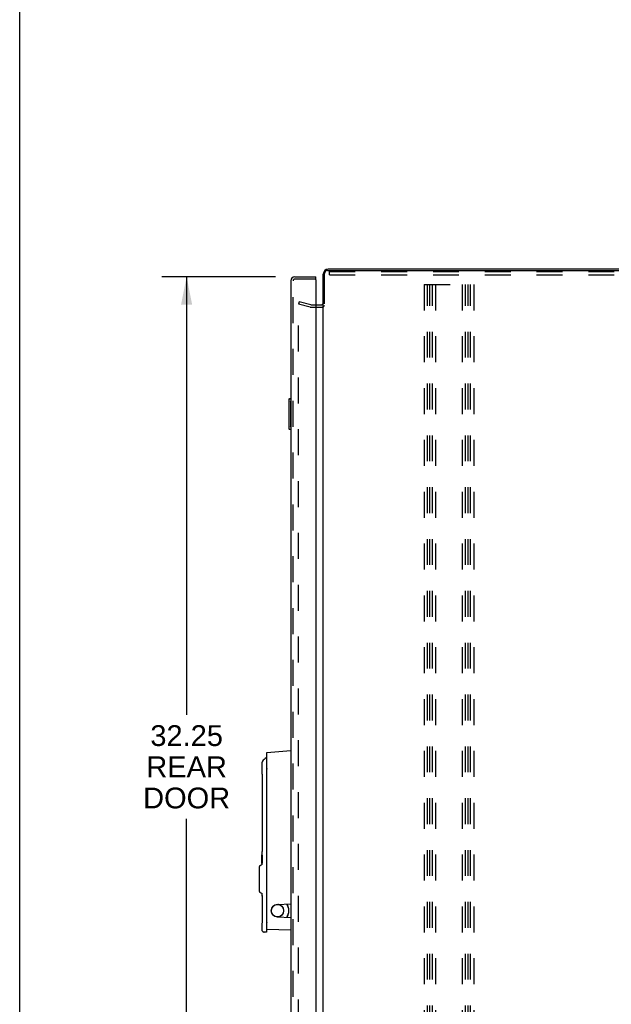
# Model space of a CAD drawing. Header units: inches. Extents: x 0 to 155, y 0 to 100.
# Tile 36 of 102: x 0 to 19, y 18 to 50. Entities that reach past the tile are written whole.
import ezdxf

# ---------------------------------------------------------------- set-up
doc = ezdxf.new("R2010")
doc.units = ezdxf.units.IN
doc.header["$LTSCALE"] = 8.5
doc.header["$MEASUREMENT"] = 0
doc.linetypes.add('HIDDEN', pattern=[0.2, 0.1, -0.1])
doc.layers.get('0').update_dxf_attribs({"linetype": 'CONTINUOUS'})
for name, color, linetype in [('DEFAULT_2', 8, 'HIDDEN'), ('DIMENSIONS', 7, 'CONTINUOUS'), ('REAR_DOOR_ASSEMBLY', 7, 'CONTINUOUS')]:
    doc.layers.add(name, color=color, linetype=linetype)
doc.styles.get("Standard").update_dxf_attribs({"font": 'arial.ttf'})
doc.dimstyles.new('DIMSTYLE_1', dxfattribs={"dimtxt": 0.681818, "dimasz": 0.909091, "dimexe": 0.09, "dimexo": 0.07, "dimgap": 0.0375, "dimtad": 0, "dimtih": 1, "dimtoh": 1, "dimzin": 4, "dimdsep": 46, "dimtxsty": 'Standard', "dimblk": '_FILLED', "dimblk1": '_FILLED', "dimblk2": '_FILLED', "dimcen": 0.09, "dimazin": 1, "dimtfac": 1, "dimtdec": 3, "dimtofl": 0, "dimtmove": 0, "dimatfit": 3, "dimldrblk": '_FILLED', "dimfxl": 0, "dimtolj": 1, "dimtzin": 4, "dimarcsym": 0})

# ---------------------------------------------------------------- blocks, each defined once
blk = doc.blocks.new('_FILLED')
at = {"color": 0, "linetype": 'ByBlock'}
blk.add_solid([(0, 0), (-1, 0.2), (-1, -0.2)], dxfattribs=at)
blk = doc.blocks.new('*D8')
at = {"layer": 'DIMENSIONS', "color": 2, "linetype": 'Continuous'}
for p, q in [((8.398, 41.567), (4.663, 41.567)), ((5.481, 41.567), (5.481, 27.202)), ((5.481, 9.317), (5.481, 23.792)), ((8.398, 9.317), (4.663, 9.317))]:
    blk.add_line(p, q, dxfattribs=at)
at = {"layer": 'DIMENSIONS', "color": 2, "linetype": 'Continuous', "xscale": 0.9090909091, "yscale": 0.9090909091, "zscale": 0.9090909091}
for p, rotation in [((5.481, 41.567), 90), ((5.481, 9.317), 270)]:
    blk.add_blockref('_FILLED', p, dxfattribs=dict(at, rotation=rotation))
at = {"layer": 'DIMENSIONS', "color": 2, "linetype": 'Continuous', "insert": (5.481, 26.861), "char_height": 0.6818, "width": 2.854, "attachment_point": 2, "line_spacing_factor": 0.9}
blk.add_mtext('32.25\\PREAR\\PDOOR', dxfattribs=at)

msp = doc.modelspace()

# ---------------------------------------------------------------- linework, layer by layer
at = {"color": 7, "linetype": 'Continuous'}
for p, q in [((0, 0), (0, 100)), ((9.968, 7.975), (9.968, 41.659)), ((10.007, 40.682), (10.007, 41.678)), ((10.107, 41.778), (31.981, 41.778)), ((31.962, 41.817), (10.126, 41.817)), ((9.725, 40.645), (9.888, 40.645))]:
    msp.add_line(p, q, dxfattribs=at)
for centre, radius, start, end in [((10.126, 41.659), 0.158, 90, 180), ((10.107, 41.678), 0.1, 90, 180), ((9.888, 40.725), 0.08, 270, 360)]:
    msp.add_arc(centre, radius, start, end, dxfattribs=at)
at = {"layer": 'DEFAULT_2', "color": 8, "linetype": 'HIDDEN'}
for p, q in [((10.169, 41.635), (10.169, 41.739)), ((10.169, 41.739), (31.919, 41.739)), ((10.169, 41.635), (31.919, 41.635)), ((13.28, 41.317), (13.28, 8.317)), ((13.28, 41.317), (14.905, 41.317)), ((13.384, 8.317), (13.384, 41.317)), ((13.468, 8.317), (13.468, 41.317)), ((13.551, 8.317), (13.551, 41.317)), ((13.655, 41.317), (13.655, 8.317)), ((14.53, 41.317), (14.53, 8.317)), ((14.634, 8.317), (14.634, 41.317)), ((14.718, 8.317), (14.718, 41.317)), ((14.801, 8.317), (14.801, 41.317)), ((14.905, 41.317), (14.905, 8.317)), ((9.176, 40.75), (9.155, 40.674)), ((9.559, 40.647), (9.176, 40.75)), ((9.538, 40.572), (9.155, 40.674)), ((9.155, 10.217), (9.155, 40.668)), ((9.572, 40.645), (9.725, 40.645)), ((9.572, 40.567), (9.888, 40.567))]:
    msp.add_line(p, q, dxfattribs=at)
for centre, radius, start, end in [((9.572, 40.696), 0.129, 255, 270), ((9.572, 40.696), 0.051, 255, 270), ((9.888, 40.725), 0.158, 270, 318.9416)]:
    msp.add_arc(centre, radius, start, end, dxfattribs=at)
at = {"layer": 'REAR_DOOR_ASSEMBLY', "color": 3, "linetype": 'Continuous'}
for p, q in [((8.9, 41.432), (8.9, 9.452)), ((9.035, 41.567), (9.725, 41.567)), ((9.725, 41.472), (9.725, 9.412))]:
    msp.add_line(p, q, dxfattribs=at)
at = {"layer": 'REAR_DOOR_ASSEMBLY', "color": 8, "linetype": 'HIDDEN'}
for p, q in [((8.975, 9.452), (8.975, 41.432)), ((9.705, 41.492), (9.035, 41.492))]:
    msp.add_line(p, q, dxfattribs=at)
at = {"layer": 'REAR_DOOR_ASSEMBLY', "color": 7, "linetype": 'Continuous'}
for p, q in [((9.725, 41.492), (9.705, 41.492)), ((9.725, 41.492), (9.725, 41.567)), ((8.84, 37.552), (8.84, 36.582)), ((8.855, 37.567), (8.9, 37.567)), ((8.887, 37.467), (8.887, 36.667)), ((8.855, 36.567), (8.9, 36.567)), ((8.112, 25.964), (8.9, 26.033)), ((8.112, 20.167), (8.112, 25.964)), ((7.952, 25.611), (7.952, 25.322)), ((8.108, 25.777), (8.108, 25.784)), ((7.952, 25.311), (7.953, 25.295)), ((7.953, 25.295), (7.954, 25.283)), ((7.954, 25.283), (7.955, 25.268)), ((7.957, 25.23), (7.958, 25.207)), ((7.958, 25.207), (7.959, 25.182)), ((8.108, 25.406), (8.108, 20.068)), ((7.959, 25.182), (7.96, 25.155)), ((7.96, 25.156), (7.961, 25.127)), ((7.961, 25.127), (7.961, 25.098)), ((7.961, 25.098), (7.961, 25.068)), ((7.961, 25.069), (7.961, 25.048)), ((7.961, 25.048), (7.961, 22.922)), ((8.112, 24.739), (8.108, 24.739)), ((7.953, 22.676), (7.952, 22.66)), ((7.952, 22.605), (7.952, 22.606)), ((7.952, 22.595), (7.952, 22.605)), ((7.952, 22.603), (7.952, 22.599)), ((7.952, 22.599), (7.953, 22.584)), ((7.953, 22.578), (7.952, 22.595)), ((7.952, 22.555), (7.953, 22.555)), ((7.952, 22.546), (7.952, 22.552)), ((7.953, 22.521), (7.952, 22.546)), ((7.952, 22.542), (7.952, 22.389)), ((7.952, 22.376), (7.953, 22.376)), ((7.952, 22.337), (7.953, 22.355)), ((7.952, 22.325), (7.952, 22.337)), ((7.952, 22.325), (7.952, 22.325)), ((7.952, 22.325), (7.952, 22.297)), ((7.953, 22.584), (7.953, 22.521)), ((7.953, 22.542), (7.953, 22.542)), ((7.953, 22.41), (7.953, 22.348)), ((7.954, 22.332), (7.954, 22.599)), ((7.965, 22.599), (7.954, 22.599)), ((7.954, 22.332), (7.965, 22.332)), ((7.957, 22.548), (7.957, 22.501)), ((7.957, 22.548), (7.965, 22.548)), ((7.964, 22.501), (7.957, 22.501)), ((7.957, 22.45), (7.957, 22.383)), ((7.957, 22.45), (7.964, 22.45)), ((7.965, 22.383), (7.957, 22.383)), ((7.964, 22.599), (7.964, 22.548)), ((7.964, 22.501), (7.964, 22.45)), ((7.964, 22.383), (7.964, 22.332)), ((7.965, 22.599), (7.965, 22.548)), ((7.965, 22.383), (7.965, 22.332)), ((8.108, 22.425), (8.112, 22.425)), ((7.871, 21.404), (7.871, 22.231)), ((7.89, 22.258), (7.94, 22.279)), ((7.89, 21.377), (7.94, 21.356)), ((7.952, 21.338), (7.952, 21.288)), ((7.961, 21.273), (7.961, 21.273)), ((7.961, 21.273), (7.961, 20.58)), ((8.45, 20.979), (8.9, 20.999)), ((8.45, 20.574), (8.9, 20.555)), ((8.782, 20.564), (8.782, 20.56)), ((7.953, 20.333), (7.952, 20.318)), ((8.108, 20.068), (8.024, 20.075)), ((8.112, 20.167), (8.9, 20.153))]:
    msp.add_line(p, q, dxfattribs=at)
for points in [[(8.885, 37.503), (8.885, 37.498), (8.886, 37.492), (8.886, 37.486), (8.886, 37.48), (8.886, 37.473), (8.887, 37.467)], [(8.887, 36.667), (8.886, 36.661), (8.886, 36.655), (8.886, 36.649), (8.886, 36.643), (8.885, 36.637), (8.885, 36.631)], [(7.973, 25.679), (7.97, 25.674), (7.963, 25.66), (7.957, 25.647), (7.954, 25.633), (7.952, 25.62), (7.952, 25.611)], [(8.108, 25.778), (8.106, 25.777), (8.105, 25.776), (8.103, 25.775), (8.102, 25.775), (8.101, 25.775), (8.101, 25.775)], [(8.112, 25.78), (8.11, 25.779), (8.108, 25.778)], [(7.952, 25.322), (7.952, 25.319), (7.952, 25.315), (7.952, 25.311)], [(7.955, 25.268), (7.956, 25.25), (7.957, 25.23)], [(8.112, 25.436), (8.112, 25.435), (8.11, 25.431), (8.109, 25.428), (8.109, 25.424), (8.108, 25.42), (8.108, 25.416)], [(8.108, 25.416), (8.108, 25.414), (8.108, 25.413), (8.108, 25.411), (8.108, 25.41), (8.108, 25.408), (8.108, 25.406)], [(7.952, 22.66), (7.952, 22.656), (7.952, 22.652), (7.952, 22.649), (7.952, 22.605)], [(7.952, 22.606), (7.952, 22.605), (7.952, 22.605), (7.952, 22.604), (7.952, 22.603)], [(7.961, 22.922), (7.961, 22.902), (7.961, 22.873), (7.961, 22.844), (7.96, 22.816), (7.959, 22.789), (7.958, 22.764), (7.957, 22.741), (7.956, 22.72), (7.955, 22.703), (7.954, 22.688), (7.953, 22.676)], [(7.952, 22.297), (7.952, 22.295), (7.951, 22.292), (7.95, 22.289), (7.949, 22.287), (7.947, 22.284), (7.946, 22.282), (7.943, 22.281), (7.941, 22.279), (7.94, 22.279)], [(7.952, 22.552), (7.952, 22.553), (7.952, 22.555), (7.952, 22.555)], [(7.952, 22.376), (7.952, 22.376), (7.952, 22.377), (7.952, 22.379), (7.952, 22.382), (7.953, 22.41)], [(7.953, 22.348), (7.952, 22.33), (7.952, 22.328), (7.952, 22.327), (7.952, 22.326), (7.952, 22.325), (7.952, 22.325)], [(7.953, 22.555), (7.953, 22.567), (7.953, 22.578)], [(7.953, 22.355), (7.953, 22.367), (7.953, 22.376)], [(7.94, 21.356), (7.943, 21.354), (7.945, 21.352), (7.948, 21.35), (7.95, 21.347), (7.951, 21.344), (7.952, 21.34), (7.952, 21.338)], [(7.952, 21.288), (7.952, 21.28), (7.954, 21.263)], [(7.954, 21.263), (7.957, 21.246), (7.961, 21.229), (7.961, 21.228)], [(8.669, 20.777), (8.667, 20.802), (8.663, 20.826), (8.655, 20.85), (8.645, 20.873), (8.632, 20.894), (8.617, 20.914), (8.599, 20.931), (8.58, 20.947), (8.558, 20.96), (8.536, 20.97), (8.512, 20.978), (8.493, 20.981)], [(8.493, 20.572), (8.511, 20.576), (8.534, 20.583), (8.557, 20.593), (8.579, 20.606), (8.598, 20.621), (8.616, 20.639), (8.632, 20.659), (8.645, 20.68), (8.655, 20.703), (8.663, 20.727), (8.667, 20.752), (8.669, 20.777)], [(7.961, 20.58), (7.961, 20.56), (7.961, 20.53), (7.961, 20.502), (7.96, 20.474), (7.959, 20.447), (7.958, 20.422), (7.957, 20.399), (7.956, 20.378), (7.955, 20.36), (7.954, 20.345), (7.953, 20.333)], [(7.952, 20.318), (7.952, 20.314), (7.952, 20.31), (7.952, 20.306), (7.952, 20.154)], [(7.952, 20.154), (7.952, 20.152), (7.953, 20.141), (7.955, 20.131), (7.959, 20.121), (7.964, 20.112), (7.97, 20.104), (7.977, 20.096), (7.985, 20.09), (7.994, 20.084), (8.004, 20.08), (8.014, 20.077), (8.024, 20.075)]]:
    msp.add_lwpolyline(points, dxfattribs=at)
msp.add_circle((8.462, 20.777), 0.203, dxfattribs=at)
at = {"layer": 'REAR_DOOR_ASSEMBLY', "color": 3, "linetype": 'Continuous'}
for centre, radius, start, end in [((9.035, 41.432), 0.135, 90, 180), ((9.705, 41.472), 0.02, 0, 90)]:
    msp.add_arc(centre, radius, start, end, dxfattribs=at)
at = {"layer": 'REAR_DOOR_ASSEMBLY', "color": 8, "linetype": 'HIDDEN'}
msp.add_arc((9.035, 41.432), 0.06, 90, 180, dxfattribs=at)
at = {"layer": 'REAR_DOOR_ASSEMBLY', "color": 7, "linetype": 'Continuous'}
for centre, radius, start, end in [((8.855, 37.552), 0.015, 90, 180), ((8.885, 37.552), 0.015, 0, 90), ((8.855, 36.582), 0.015, 180, 270), ((8.885, 36.582), 0.015, 270, 360), ((8.312, 25.442), 0.413, 122.3052, 145.0801), ((8.098, 25.784), 0.00984, 0, 122.1163), ((8.127, 24.739), 0.0197, 191.2688, 221.139), ((8.127, 22.425), 0.0197, 138.8269, 168.9307), ((7.901, 22.231), 0.0295, 112.5, 180), ((7.901, 21.404), 0.0295, 180, 247.5), ((8.462, 20.777), 0.374, 324.6118, 35.2987), ((8.459, 20.777), 0.203, 92.5, 267.5), ((8.821, 20.99), 0.0394, 180, 211.0027), ((8.467, 20.777), 0.374, 328.9973, 31.0027), ((8.127, 20.383), 0.0197, 138.8609, 168.6032), ((8.821, 20.564), 0.0394, 148.9973, 180)]:
    msp.add_arc(centre, radius, start, end, dxfattribs=at)

# ---------------------------------------------------------------- dimensions: what is measured, and where the dimension line sits
at = {"layer": 'DIMENSIONS', "color": 2, "linetype": 'Continuous'}
dim = msp.add_linear_dim(base=(5.481, 41.567), p1=(8.468, 9.317), p2=(8.468, 41.567), angle=90, text='<>\\PREAR\\PDOOR', dimstyle='DIMSTYLE_1', dxfattribs=at)
dim.commit()
dim.dimension.update_dxf_attribs({"geometry": '*D8', "text_midpoint": (5.481, 25.497), "dimtype": 160})

doc.saveas('drawing.dxf')
